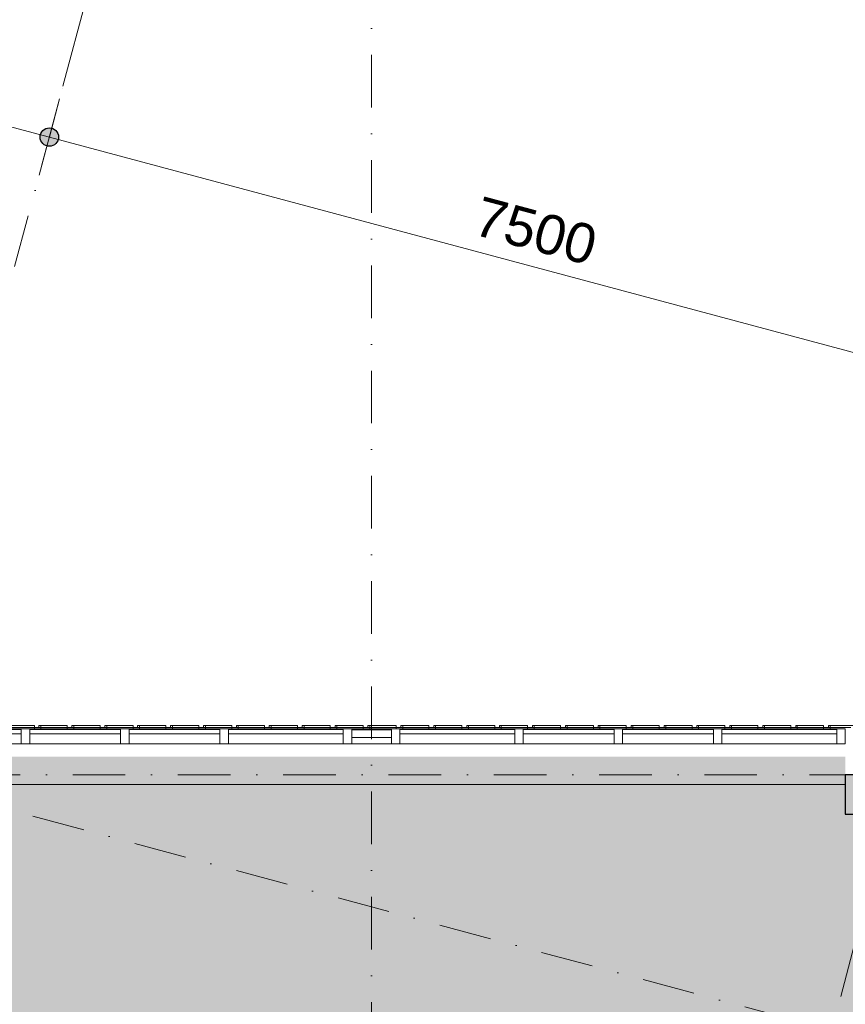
# Model space of a CAD drawing. Header units: millimetres. Extents: x -2530 to 151695, y -8763 to 71774.
# Tile 172 of 217: x 99575 to 105850, y 36755 to 44241. Entities that reach past the tile are written whole.
import ezdxf

# ---------------------------------------------------------------- set-up
doc = ezdxf.new("R2010")
doc.units = ezdxf.units.MM
doc.linetypes.add('RR_Level', pattern=[800, 400, -200, 0, -200])
for name, color, linetype, lineweight in [('A-____-____-DIMS', 211, 'Continuous', 9), ('A-____-____-DIMS-200', 211, 'Continuous', 9), ('A-AREA-____-PATT', 32, 'Continuous', 9), ('A-FLOR-____-OTLN', 192, 'Continuous', 18), ('A-GLAZ-CURT-MCUT', 52, 'Continuous', 13), ('A-GLAZ-CURT-OTLN', 52, 'Continuous', 13), ('A-GLAZ-CWMG-MCUT', 51, 'Continuous', 13), ('A-GLAZ-CWMG-OTLN', 51, 'Continuous', 13), ('A-WALL-____-OTLN', 113, 'Continuous', 18), ('S-COLS-____-MCUT', 52, 'Continuous', 25), ('S-COLS-____-OTLN', 52, 'Continuous', 18), ('S-GRID-____-OTLN', 1, 'Continuous', 9)]:
    doc.layers.add(name, color=color, linetype=linetype, lineweight=lineweight)
doc.styles.add('Arial_2', font='arial.ttf', dxfattribs={"height": 300})
doc.dimstyles.new('1_5mm_interne_maten_en_details', dxfattribs={"dimscale": 304.8, "dimtxt": 1.004192, "dimasz": 1.83727, "dimexe": 0.984252, "dimexo": 0.0625, "dimgap": 0.098425, "dimtad": 1, "dimdec": 0, "dimlfac": 304.8, "dimzin": 0, "dimdsep": 46, "dimtxsty": 'Arial_2', "dimblk1": 'DOTSMALL', "dimblk2": 'DOTSMALL', "dimsah": 1, "dimcen": 0.09, "dimdle": 1.181102, "dimazin": 0, "dimtfac": 1, "dimtdec": 4, "dimtix": 1, "dimtmove": 0, "dimatfit": 3, "dimfxl": 0.003229, "dimfxlon": 1, "dimtvp": 1, "dimtfill": 1, "dimtolj": 1, "dimtzin": 0, "dimlwd": 13, "dimlwe": 13, "dimarcsym": 2})

# ---------------------------------------------------------------- blocks, each defined once
blk = doc.blocks.new('System Panel - Triple glas-674718-plot_V1 Copy 1')
at = {"layer": 'A-GLAZ-CURT-MCUT', "color": 250, "lineweight": 9}
for p, q in [((345, -17.5), (-345, -17.5)), ((-345, -17.5), (-345, -52.5)), ((-345, -52.5), (345, -52.5)), ((345, -52.5), (345, -17.5))]:
    blk.add_line(p, q, dxfattribs=at)
blk = doc.blocks.new('System Panel - Triple glas-674717-plot_V1 Copy 1')
at = {"layer": 'A-GLAZ-CURT-MCUT', "color": 250, "lineweight": 9}
for p, q in [((436.25, -17.5), (-436.25, -17.5)), ((-436.25, -17.5), (-436.25, -52.5)), ((-436.25, -52.5), (436.25, -52.5)), ((436.25, -52.5), (436.25, -17.5))]:
    blk.add_line(p, q, dxfattribs=at)
blk = doc.blocks.new('Rectangular Mullion - 65 x 114mm-V171-plot_V1 Copy 1')
at = {"layer": 'A-GLAZ-CWMG-OTLN', "color": 250, "lineweight": 9}
for p, q in [((37883.8, 17050.5), (37193.8, 17050.5)), ((37883.8, 16936.5), (37193.8, 16936.5))]:
    blk.add_line(p, q, dxfattribs=at)
blk = doc.blocks.new('Rectangular Mullion - 65 x 114mm-674713-plot_V1 Copy 1')
at = {"layer": 'A-GLAZ-CWMG-OTLN', "color": 250, "lineweight": 9}
for p, q in [((35826.3, 17050.5), (34953.8, 17050.5)), ((35826.3, 16936.5), (34953.8, 16936.5))]:
    blk.add_line(p, q, dxfattribs=at)
blk = doc.blocks.new('Rectangular Mullion - 65 x 114mm-535167-plot_V1 Copy 1')
at = {"layer": 'A-GLAZ-CWMG-MCUT', "color": 250, "lineweight": 9}
for p, q in [((-32.5, 57), (32.5, 57)), ((-32.5, -57), (-32.5, 57)), ((32.5, 57), (32.5, -57)), ((32.5, -57), (-32.5, -57))]:
    blk.add_line(p, q, dxfattribs=at)
blk = doc.blocks.new('System Panel - 027_Solid-676589-plot_V1 Copy 1')
at = {"layer": 'A-GLAZ-CURT-MCUT', "color": 250, "lineweight": 9}
for p, q in [((150, 10.5), (-150, 10.5)), ((-150, 10.5), (-150, -49.5)), ((150, -49.5), (150, 10.5)), ((-150, -49.5), (150, -49.5))]:
    blk.add_line(p, q, dxfattribs=at)
blk = doc.blocks.new('Rectangular Mullion - 65 x 114mm-673955-plot_V1 Copy 1')
at = {"layer": 'A-GLAZ-CWMG-OTLN', "color": 250, "lineweight": 9}
for p, q in [((39941.2, 17050.5), (39641.3, 17050.5)), ((39941.2, 17050.5), (39941.2, 17004)), ((39941.2, 16936.5), (39641.3, 16936.5)), ((39941.2, 16944), (39941.2, 16936.5))]:
    blk.add_line(p, q, dxfattribs=at)
blk = doc.blocks.new('027_Gilde - ATC_FacadeModel_rvt-1-plot_V1 Copy 1')
at = {"layer": 'A-FLOR-____-OTLN', "color": 210}
blk.add_line((105891, 38860), (98549.7, 38860), dxfattribs=at)
at = {"layer": 'A-WALL-____-OTLN', "color": 210}
for p, q in [((99686.9, 38875), (99486.9, 38875)), ((99486.9, 38875), (99686.9, 38875)), ((99686.9, 38875), (99686.9, 38850)), ((99686.9, 38850), (99686.9, 38875)), ((99721.8, 38875), (99721.8, 38860)), ((99721.8, 38860), (99721.8, 38875)), ((99736.8, 38875), (99721.8, 38875)), ((99736.8, 38875), (99721.8, 38875)), ((99736.8, 38875), (99736.8, 38850)), ((99736.8, 38850), (99736.8, 38875)), ((99936.8, 38875), (99736.8, 38875)), ((99736.8, 38875), (99936.8, 38875)), ((99936.8, 38875), (99936.8, 38850)), ((99936.8, 38850), (99936.8, 38875)), ((99971.8, 38875), (99971.8, 38860)), ((99971.8, 38860), (99971.8, 38875)), ((99986.8, 38875), (99971.8, 38875)), ((99986.8, 38875), (99971.8, 38875)), ((99986.8, 38875), (99986.8, 38850)), ((99986.8, 38850), (99986.8, 38875)), ((100186.8, 38875), (99986.8, 38875)), ((99986.8, 38875), (100186.8, 38875)), ((100186.8, 38875), (100186.8, 38850)), ((100186.8, 38850), (100186.8, 38875)), ((100221.9, 38875), (100221.9, 38860)), ((100221.9, 38860), (100221.9, 38875)), ((100236.7, 38875), (100221.9, 38875)), ((100236.7, 38875), (100221.9, 38875)), ((100236.7, 38875), (100236.7, 38850)), ((100236.7, 38850), (100236.7, 38875)), ((100436.7, 38875), (100236.7, 38875)), ((100236.7, 38875), (100436.7, 38875)), ((100436.7, 38875), (100436.7, 38850)), ((100436.7, 38850), (100436.7, 38875)), ((100471.9, 38875), (100471.9, 38860)), ((100471.9, 38860), (100471.9, 38875)), ((100471.9, 38875), (100479.3, 38875)), ((100471.9, 38875), (100479.3, 38875)), ((100486.6, 38875), (100479.3, 38875)), ((100486.6, 38875), (100479.3, 38875)), ((100486.6, 38875), (100486.6, 38850)), ((100486.6, 38850), (100486.6, 38875)), ((100686.6, 38875), (100486.6, 38875)), ((100486.6, 38875), (100686.6, 38875)), ((100686.6, 38875), (100686.6, 38850)), ((100686.6, 38850), (100686.6, 38875)), ((100722, 38875), (100722, 38860)), ((100722, 38860), (100722, 38875)), ((100736.5, 38875), (100722, 38875)), ((100722, 38875), (100729.3, 38875)), ((100736.5, 38875), (100729.3, 38875)), ((100736.5, 38875), (100736.5, 38850)), ((100736.5, 38850), (100736.5, 38875)), ((100936.5, 38875), (100736.5, 38875)), ((100736.5, 38875), (100936.5, 38875)), ((100936.5, 38875), (100936.5, 38850)), ((100936.5, 38850), (100936.5, 38875)), ((100972, 38875), (100972, 38860)), ((100972, 38860), (100972, 38875)), ((100972, 38875), (100979.2, 38875)), ((100972, 38875), (100979.2, 38875)), ((100986.4, 38875), (100979.2, 38875)), ((100986.4, 38875), (100979.2, 38875)), ((100986.4, 38875), (100986.4, 38850)), ((100986.4, 38850), (100986.4, 38875)), ((101186.5, 38875), (100986.4, 38875)), ((100986.4, 38875), (101186.5, 38875)), ((101186.5, 38875), (101186.5, 38850)), ((101186.5, 38850), (101186.5, 38875)), ((101222.1, 38875), (101222.1, 38860)), ((101222.1, 38860), (101222.1, 38875)), ((101236.4, 38875), (101222.1, 38875)), ((101236.4, 38875), (101222.1, 38875)), ((101236.4, 38875), (101236.4, 38850)), ((101236.4, 38850), (101236.4, 38875)), ((101436.4, 38875), (101236.4, 38875)), ((101236.4, 38875), (101436.4, 38875)), ((101436.4, 38875), (101436.4, 38850)), ((101436.4, 38850), (101436.4, 38875)), ((101472.1, 38875), (101472.1, 38860)), ((101472.1, 38860), (101472.1, 38875)), ((101472.1, 38875), (101479.2, 38875)), ((101472.1, 38875), (101479.2, 38875)), ((101486.3, 38875), (101479.2, 38875)), ((101486.3, 38875), (101479.2, 38875)), ((101486.3, 38875), (101486.3, 38850)), ((101486.3, 38850), (101486.3, 38875)), ((101686.3, 38875), (101486.3, 38875)), ((101486.3, 38875), (101686.3, 38875)), ((101686.3, 38875), (101686.3, 38850)), ((101686.3, 38850), (101686.3, 38875)), ((101722.2, 38875), (101722.2, 38860)), ((101722.2, 38860), (101722.2, 38875)), ((101736.2, 38875), (101722.2, 38875)), ((101736.2, 38875), (101722.2, 38875)), ((101736.2, 38875), (101736.2, 38850)), ((101736.2, 38850), (101736.2, 38875)), ((101936.2, 38875), (101736.2, 38875)), ((101736.2, 38875), (101936.2, 38875)), ((101936.2, 38875), (101936.2, 38850)), ((101936.2, 38850), (101936.2, 38875)), ((101972.2, 38875), (101972.2, 38860)), ((101972.2, 38860), (101972.2, 38875)), ((101986.2, 38875), (101972.2, 38875)), ((101986.2, 38875), (101972.2, 38875)), ((101986.2, 38875), (101986.2, 38850)), ((101986.2, 38850), (101986.2, 38875)), ((102186.2, 38875), (101986.2, 38875)), ((101986.2, 38875), (102186.2, 38875)), ((102186.2, 38875), (102186.2, 38850)), ((102186.2, 38850), (102186.2, 38875)), ((102222.3, 38875), (102222.3, 38860)), ((102222.3, 38860), (102222.3, 38875)), ((102222.3, 38875), (102229.2, 38875)), ((102222.3, 38875), (102229.2, 38875)), ((102236.1, 38875), (102229.2, 38875)), ((102236.1, 38875), (102229.2, 38875)), ((102236.1, 38875), (102236.1, 38850)), ((102236.1, 38850), (102236.1, 38875)), ((102436.1, 38875), (102236.1, 38875)), ((102236.1, 38875), (102436.1, 38875)), ((102436.1, 38875), (102436.1, 38850)), ((102436.1, 38850), (102436.1, 38875)), ((102472.3, 38875), (102472.3, 38860)), ((102472.3, 38860), (102472.3, 38875)), ((102486, 38875), (102472.3, 38875)), ((102486, 38875), (102472.3, 38875)), ((102486, 38875), (102486, 38850)), ((102486, 38850), (102486, 38875)), ((102686, 38875), (102486, 38875)), ((102486, 38875), (102686, 38875)), ((102686, 38875), (102686, 38850)), ((102686, 38850), (102686, 38875)), ((102722.4, 38875), (102722.4, 38860)), ((102722.4, 38860), (102722.4, 38875)), ((102735.9, 38875), (102722.4, 38875)), ((102735.9, 38875), (102722.4, 38875)), ((102735.9, 38875), (102735.9, 38850)), ((102735.9, 38850), (102735.9, 38875)), ((102935.9, 38875), (102735.9, 38875)), ((102735.9, 38875), (102935.9, 38875)), ((102935.9, 38875), (102935.9, 38850)), ((102935.9, 38850), (102935.9, 38875)), ((102972.4, 38875), (102972.4, 38860)), ((102972.4, 38860), (102972.4, 38875)), ((102985.9, 38875), (102972.4, 38875)), ((102985.9, 38875), (102972.4, 38875)), ((102985.9, 38875), (102985.9, 38850)), ((102985.9, 38850), (102985.9, 38875)), ((103185.9, 38875), (102985.9, 38875)), ((102985.9, 38875), (103185.9, 38875)), ((103185.9, 38875), (103185.9, 38850)), ((103185.9, 38850), (103185.9, 38875)), ((103222.5, 38875), (103222.5, 38860)), ((103222.5, 38860), (103222.5, 38875)), ((103235.8, 38875), (103222.5, 38875)), ((103235.8, 38875), (103222.5, 38875)), ((103235.8, 38875), (103235.8, 38850)), ((103235.8, 38850), (103235.8, 38875)), ((103435.8, 38875), (103235.8, 38875)), ((103235.8, 38875), (103435.8, 38875)), ((103435.8, 38875), (103435.8, 38850)), ((103435.8, 38850), (103435.8, 38875)), ((103472.5, 38875), (103472.5, 38860)), ((103472.5, 38860), (103472.5, 38875)), ((103472.5, 38875), (103479.1, 38875)), ((103472.5, 38875), (103479.1, 38875)), ((103485.7, 38875), (103479.1, 38875)), ((103485.7, 38875), (103479.1, 38875)), ((103485.7, 38875), (103485.7, 38850)), ((103485.7, 38850), (103485.7, 38875)), ((103685.7, 38875), (103485.7, 38875)), ((103485.7, 38875), (103685.7, 38875)), ((103685.7, 38875), (103685.7, 38850)), ((103685.7, 38850), (103685.7, 38875)), ((103722.6, 38875), (103722.6, 38860)), ((103722.6, 38860), (103722.6, 38875)), ((103735.6, 38875), (103722.6, 38875)), ((103722.6, 38875), (103729.1, 38875)), ((103735.6, 38875), (103729.1, 38875)), ((103735.6, 38875), (103735.6, 38850)), ((103735.6, 38850), (103735.6, 38875)), ((103935.6, 38875), (103735.6, 38875)), ((103735.6, 38875), (103935.6, 38875)), ((103935.6, 38875), (103935.6, 38850)), ((103935.6, 38850), (103935.6, 38875)), ((103972.6, 38875), (103972.6, 38860)), ((103972.6, 38860), (103972.6, 38875)), ((103972.6, 38875), (103979.1, 38875)), ((103972.6, 38875), (103979.1, 38875)), ((103985.6, 38875), (103979.1, 38875)), ((103985.6, 38875), (103979.1, 38875)), ((103985.6, 38875), (103985.6, 38850)), ((103985.6, 38850), (103985.6, 38875)), ((104185.6, 38875), (103985.6, 38875)), ((103985.6, 38875), (104185.6, 38875)), ((104185.6, 38875), (104185.6, 38850)), ((104185.6, 38850), (104185.6, 38875)), ((104222.7, 38875), (104222.7, 38860)), ((104222.7, 38860), (104222.7, 38875)), ((104222.7, 38875), (104229.1, 38875)), ((104222.7, 38875), (104229.1, 38875)), ((104235.5, 38875), (104229.1, 38875)), ((104235.5, 38875), (104229.1, 38875)), ((104235.5, 38875), (104235.5, 38850)), ((104235.5, 38850), (104235.5, 38875)), ((104435.5, 38875), (104235.5, 38875)), ((104235.5, 38875), (104435.5, 38875)), ((104435.5, 38875), (104435.5, 38850)), ((104435.5, 38850), (104435.5, 38875)), ((104472.7, 38875), (104472.7, 38860)), ((104472.7, 38860), (104472.7, 38875)), ((104485.4, 38875), (104472.7, 38875)), ((104485.4, 38875), (104472.7, 38875)), ((104485.4, 38875), (104485.4, 38850)), ((104485.4, 38850), (104485.4, 38875)), ((104685.4, 38875), (104485.4, 38875)), ((104485.4, 38875), (104685.4, 38875)), ((104685.4, 38875), (104685.4, 38850)), ((104685.4, 38850), (104685.4, 38875)), ((104722.7, 38875), (104722.7, 38860)), ((104722.7, 38860), (104722.7, 38875)), ((104735.3, 38875), (104722.7, 38875)), ((104735.3, 38875), (104722.7, 38875)), ((104735.3, 38875), (104735.3, 38850)), ((104735.3, 38850), (104735.3, 38875)), ((104935.3, 38875), (104735.3, 38875)), ((104735.3, 38875), (104935.3, 38875)), ((104935.3, 38875), (104935.3, 38850)), ((104935.3, 38850), (104935.3, 38875)), ((104972.8, 38875), (104972.8, 38860)), ((104972.8, 38860), (104972.8, 38875)), ((104985.2, 38875), (104972.8, 38875)), ((104985.2, 38875), (104972.8, 38875)), ((104985.2, 38875), (104985.2, 38850)), ((104985.2, 38850), (104985.2, 38875)), ((105185.3, 38875), (104985.2, 38875)), ((104985.2, 38875), (105185.3, 38875)), ((105185.3, 38875), (105185.3, 38850)), ((105185.3, 38850), (105185.3, 38875)), ((105222.8, 38875), (105222.8, 38860)), ((105222.8, 38860), (105222.8, 38875)), ((105235.2, 38875), (105222.8, 38875)), ((105235.2, 38875), (105222.8, 38875)), ((105235.2, 38875), (105235.2, 38850)), ((105235.2, 38850), (105235.2, 38875)), ((105435.2, 38875), (105235.2, 38875)), ((105235.2, 38875), (105435.2, 38875)), ((105435.2, 38875), (105435.2, 38850)), ((105435.2, 38850), (105435.2, 38875)), ((105472.9, 38875), (105472.9, 38860)), ((105472.9, 38860), (105472.9, 38875)), ((105485.1, 38875), (105472.9, 38875)), ((105472.9, 38875), (105479, 38875)), ((105485.1, 38875), (105479, 38875)), ((105485.1, 38875), (105485.1, 38850)), ((105485.1, 38850), (105485.1, 38875)), ((105685.1, 38875), (105485.1, 38875)), ((105485.1, 38875), (105685.1, 38875)), ((105685.1, 38875), (105685.1, 38850)), ((105685.1, 38850), (105685.1, 38875)), ((105722.9, 38875), (105722.9, 38859.8)), ((105722.9, 38859.8), (105722.9, 38875)), ((105735, 38875), (105722.9, 38875)), ((105735, 38875), (105722.9, 38875)), ((105735, 38875), (105735, 38850)), ((105735, 38850), (105735, 38875)), ((105935, 38875), (105735, 38875)), ((105735, 38875), (105935, 38875)), ((105850, 38425), (98650, 38425))]:
    blk.add_line(p, q, dxfattribs=at)
at = {"layer": 'A-GLAZ-CURT-OTLN', "color": 210, "lineweight": 18, "rotation": 180}
for name, p in [('System Panel - Triple glas-674717-plot_V1 Copy 1', (99151.3, 38793)), ('System Panel - Triple glas-674718-plot_V1 Copy 1', (99997.5, 38793)), ('System Panel - Triple glas-674718-plot_V1 Copy 1', (100752.5, 38793)), ('System Panel - Triple glas-674717-plot_V1 Copy 1', (101598.8, 38793)), ('System Panel - 027_Solid-676589-plot_V1 Copy 1', (102250, 38793)), ('System Panel - Triple glas-674717-plot_V1 Copy 1', (102901.3, 38793)), ('System Panel - Triple glas-674718-plot_V1 Copy 1', (103747.5, 38793)), ('System Panel - Triple glas-674718-plot_V1 Copy 1', (104502.5, 38793)), ('System Panel - Triple glas-674717-plot_V1 Copy 1', (105348.8, 38793))]:
    blk.add_blockref(name, p, dxfattribs=at)
at = {"layer": 'A-GLAZ-CWMG-OTLN', "color": 210, "lineweight": 18, "rotation": 180}
for name, p in [('Rectangular Mullion - 65 x 114mm-674713-plot_V1 Copy 1', (134541.3, 55786.5)), ('Rectangular Mullion - 65 x 114mm-V171-plot_V1 Copy 1', (137536.3, 55786.5)), ('Rectangular Mullion - 65 x 114mm-V171-plot_V1 Copy 1', (138291.3, 55786.5)), ('Rectangular Mullion - 65 x 114mm-674713-plot_V1 Copy 1', (136988.8, 55786.5)), ('Rectangular Mullion - 65 x 114mm-673955-plot_V1 Copy 1', (142041.3, 55786.5)), ('Rectangular Mullion - 65 x 114mm-674713-plot_V1 Copy 1', (138291.3, 55786.5)), ('Rectangular Mullion - 65 x 114mm-V171-plot_V1 Copy 1', (141286.3, 55786.5)), ('Rectangular Mullion - 65 x 114mm-V171-plot_V1 Copy 1', (142041.3, 55786.5)), ('Rectangular Mullion - 65 x 114mm-674713-plot_V1 Copy 1', (140738.8, 55786.5))]:
    blk.add_blockref(name, p, dxfattribs=at)
at = {"layer": 'A-GLAZ-CWMG-OTLN', "color": 210, "lineweight": 18, "extrusion": (0, 0, -1)}
for p in [(-99620, 38793), (-100375, 38793), (-101130, 38793), (-102067.5, 38793), (-102432.5, 38793), (-103370, 38793), (-104125, 38793), (-104880, 38793), (-105817.5, 38793)]:
    blk.add_blockref('Rectangular Mullion - 65 x 114mm-535167-plot_V1 Copy 1', p, dxfattribs=at)
blk = doc.blocks.new('NLRS_28_SC_LIB_kolom recht_generiek_ISR - kolom beton_ONTWERP-6193513-plot_V1 Copy 1')
at = {"layer": 'S-COLS-____-OTLN', "lineweight": 13}
blk.add_hatch(color=256, dxfattribs=at).paths.add_polyline_path([(150, -150), (150, 150), (-150, 150), (-150, -150)])
at = {"layer": 'S-COLS-____-MCUT'}
for p, q in [((150, 150), (-150, 150)), ((-150, 150), (-150, -150)), ((150, -150), (150, 150)), ((-150, -150), (150, -150))]:
    blk.add_line(p, q, dxfattribs=at)
blk = doc.blocks.new('DIMBLOCK37-plot_V1 Copy 1')
at = {"layer": 'A-____-____-DIMS-200', "lineweight": 25}
h = blk.add_hatch(color=256, dxfattribs=at)
edge = h.paths.add_edge_path()
edge.add_arc((92556.3, 45289), 70, 0, 360)
h = blk.add_hatch(color=256, dxfattribs=at)
edge = h.paths.add_edge_path()
edge.add_arc((99800.8, 43347.9), 70, 0, 360)
at = {"layer": 'A-____-____-DIMS-200', "lineweight": 13}
for p, q in [((92634, 45578.8), (92478.7, 44999.2)), ((92556.3, 45289), (92634, 45578.8)), ((92556.3, 45289), (99800.8, 43347.9)), ((99878.4, 43637.7), (99723.1, 43058.1)), ((99800.8, 43347.9), (99878.4, 43637.7))]:
    blk.add_line(p, q, dxfattribs=at)
at = {"layer": 'A-____-____-DIMS-200', "lineweight": 25}
for centre in [(92556.3, 45289), (99800.8, 43347.9)]:
    blk.add_circle(centre, 70, dxfattribs=at)
at = {"layer": 'A-____-____-DIMS-200', "color": 0, "lineweight": 13, "insert": (95841.4, 44843.1), "char_height": 300, "width": 1107.531, "attachment_point": 1, "rotation": 345, "line_spacing_factor": 0.941778, "style": 'Arial_2', "bg_fill": 3, "box_fill_scale": 1.25, "bg_fill_color": 256, "bg_fill_true_color": 13158600, "bg_fill_transparency": 0}
blk.add_mtext('7500', dxfattribs=at)
blk = doc.blocks.new('_DotSmall')
at = {"color": 0, "linetype": 'ByBlock', "const_width": 0.5}
blk.add_lwpolyline([(-0.0625, 0, 1), (0.0625, 0, 1)], format="xyb", close=True, dxfattribs=at)
blk = doc.blocks.new('DIMBLOCK38-plot_V1 Copy 1')
at = {"layer": 'A-____-____-DIMS-200', "lineweight": 25}
h = blk.add_hatch(color=256, dxfattribs=at)
edge = h.paths.add_edge_path()
edge.add_arc((99800.8, 43347.9), 70, 0, 360)
h = blk.add_hatch(color=256, dxfattribs=at)
edge = h.paths.add_edge_path()
edge.add_arc((107045.2, 41406.7), 70, 0, 360)
at = {"layer": 'A-____-____-DIMS-200', "lineweight": 13}
for p, q in [((99878.4, 43637.7), (99723.1, 43058.1)), ((99800.8, 43347.9), (99878.4, 43637.7)), ((99800.8, 43347.9), (107045.2, 41406.7)), ((107122.9, 41696.5), (106967.6, 41117)), ((107045.2, 41406.7), (107122.9, 41696.5))]:
    blk.add_line(p, q, dxfattribs=at)
at = {"layer": 'A-____-____-DIMS-200', "lineweight": 25}
for centre in [(99800.8, 43347.9), (107045.2, 41406.7)]:
    blk.add_circle(centre, 70, dxfattribs=at)
at = {"layer": 'A-____-____-DIMS-200', "color": 0, "lineweight": 13, "insert": (103085.8, 42901.9), "char_height": 300, "width": 1107.531, "attachment_point": 1, "rotation": 345, "line_spacing_factor": 0.941778, "style": 'Arial_2', "bg_fill": 3, "box_fill_scale": 1.25, "bg_fill_color": 256, "bg_fill_true_color": 13158600, "bg_fill_transparency": 0}
blk.add_mtext('7500', dxfattribs=at)

msp = doc.modelspace()

# ---------------------------------------------------------------- hatches: boundary and pattern name
at = {"layer": 'A-AREA-____-PATT', "transparency": 33554509}
msp.add_hatch(color=50, dxfattribs=at).paths.add_polyline_path([(115193, 31000), (116175, 31000), (116175, 31060), (116225, 31060), (116225, 31012.5), (117125, 31012.5), (117125, 31060), (117175, 31060), (117175, 38637.5), (113650, 38637.5), (113650, 38200), (113350, 38200), (113350, 38637.5), (106150, 38637.5), (106150, 38200), (105850, 38200), (105850, 38637.5), (98650, 38637.5), (98650, 38200), (98500, 38200), (98501.5625, 31075), (100811, 31075), (100811, 31000), (101845, 31000), (101845, 31075), (102325, 31075), (102325, 31060), (102375, 31060), (102375, 31012.5), (103325, 31012.5), (103325, 31060), (103375, 31060), (103375, 31012.5), (104325, 31012.5), (104325, 31060), (104375, 31060), (104375, 31012.5), (105325, 31012.5), (105325, 31060), (105375, 31060), (105375, 31012.5), (106325, 31012.5), (106325, 31060), (106375, 31060), (106375, 31012.5), (107325, 31012.5), (107325, 31060), (107375, 31060), (107375, 31012.5), (108325, 31012.5), (108325, 31060), (108375, 31060), (108375, 31012.5), (109325, 31012.5), (109325, 31060), (109375, 31060), (109375, 31012.5), (109625, 31012.5), (109625, 31060), (109675, 31060), (109675, 31075), (109825, 31075), (109825, 31060), (109875, 31060), (109875, 31012.5), (110125, 31012.5), (110125, 31060), (110175, 31060), (110175, 31012.5), (111125, 31012.5), (111125, 31060), (111175, 31060), (111175, 31012.5), (112125, 31012.5), (112125, 31060), (112175, 31060), (112175, 31012.5), (113125, 31012.5), (113125, 31060), (113175, 31060), (113175, 31012.5), (114125, 31012.5), (114125, 31060), (114175, 31060), (114175, 31012.5), (115091, 31012.5), (115091, 31060), (115141, 31060), (115141, 31000), (115191, 31000)])

# ---------------------------------------------------------------- linework, layer by layer
at = {"layer": 'S-GRID-____-OTLN', "linetype": 'RR_Level'}
for p, q in [((60261.7736, 48746.5298), (149633.2911, 24799.5039)), ((102250, 48773.1142), (102250, -857.0614)), ((89804.102, 6039.815), (99904.3091, 43734.3009)), ((97117.3921, 4355.561), (107217.5991, 42050.0469)), ((-34.3191, 38500), (143998.0499, 38500))]:
    msp.add_line(p, q, dxfattribs=at)
at = {"layer": 'S-GRID-____-OTLN'}
msp.add_line((99904.3091, 43734.3009), (100163.1281, 44700.2268), dxfattribs=at)

# ---------------------------------------------------------------- block references
at = {"lineweight": 5}
msp.add_blockref('027_Gilde - ATC_FacadeModel_rvt-1-plot_V1 Copy 1', (0, 0), dxfattribs=at)
at = {"layer": 'S-COLS-____-OTLN', "lineweight": 13}
msp.add_blockref('NLRS_28_SC_LIB_kolom recht_generiek_ISR - kolom beton_ONTWERP-6193513-plot_V1 Copy 1', (106000, 38350), dxfattribs=at)

# ---------------------------------------------------------------- next in the draw order: dimensions: what is measured, and where the dimension line sits
at = {"layer": 'A-____-____-DIMS', "lineweight": 13}
dim = msp.add_linear_dim(base=(99800.7673, 43347.8779), p1=(92633.9571, 45578.8018), p2=(99878.413, 43637.6556), angle=345, dimstyle='1_5mm_interne_maten_en_details', override={"dimpost": '<>', "dimfxl": 7500.012722}, dxfattribs=at)
dim.commit()
dim.dimension.update_dxf_attribs({"geometry": 'DIMBLOCK37-plot_V1 Copy 1', "text_midpoint": (96225.9477, 44495.3814)})

# ---------------------------------------------------------------- next in the draw order: dimensions: what is measured, and where the dimension line sits
dim = msp.add_linear_dim(base=(107045.2233, 41406.7318), p1=(99878.413, 43637.6556), p2=(107122.869, 41696.5095), angle=345, dimstyle='1_5mm_interne_maten_en_details', override={"dimpost": '<>', "dimfxl": 7500.012746}, dxfattribs=at)
dim.commit()
dim.dimension.update_dxf_attribs({"geometry": 'DIMBLOCK38-plot_V1 Copy 1', "text_midpoint": (103470.4037, 42554.2353)})

doc.saveas('drawing.dxf')
